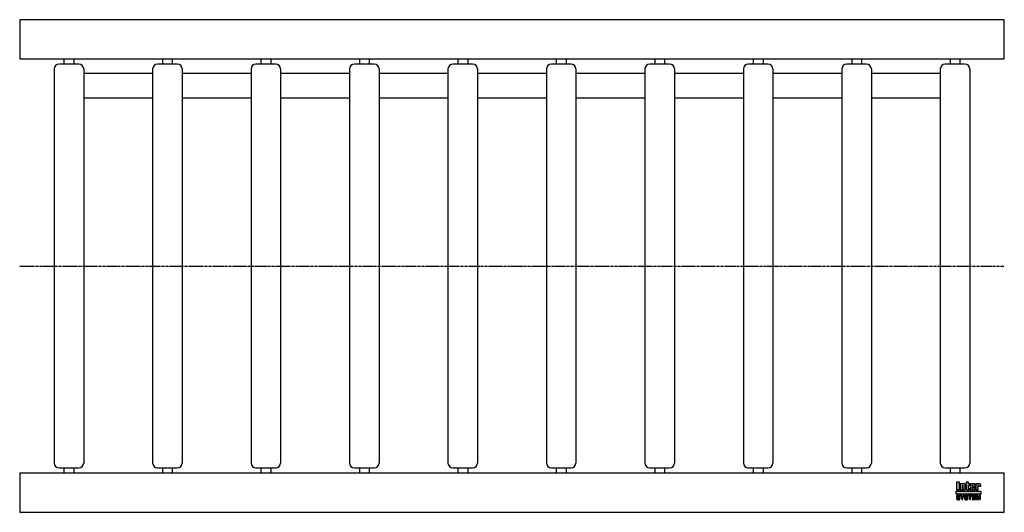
# Model space of a CAD drawing. Header units: millimetres. Extents: x 0 to 1000, y -250 to 250.
import ezdxf

# ---------------------------------------------------------------- set-up
doc = ezdxf.new("R2010")
doc.units = ezdxf.units.MM
doc.header["$LTSCALE"] = 2
doc.linetypes.add('CENTER', pattern=[2, 1.25, -0.25, 0.25, -0.25])
doc.layers.get('0').update_dxf_attribs({"linetype": 'CONTINUOUS', "lineweight": 50})
for name, color, linetype, lineweight in [('Centre Lines', 4, 'CENTER', 25), ('Frame', 1, 'CONTINUOUS', 25), ('Midi', 70, 'CONTINUOUS', 25), ('Rollers', 7, 'CONTINUOUS', 25)]:
    doc.layers.add(name, color=color, linetype=linetype, lineweight=lineweight)

# ---------------------------------------------------------------- blocks, each defined once
blk = doc.blocks.new('A$C03675A5A')
at = {"layer": 'Rollers'}
for p, q in [((25, 205), (5, 205)), ((10, 210), (10, 205)), ((20, 210), (20, 205)), ((0, 200), (0, -200)), ((30, 200), (30, -200)), ((5, -205), (25, -205)), ((10, -205), (10, -210)), ((20, -205), (20, -210))]:
    blk.add_line(p, q, dxfattribs=at)
for centre, start, end in [((5, 200), 90, 180), ((25, 200), 0, 90), ((5, -200), 180, 270), ((25, -200), 270, 0)]:
    blk.add_arc(centre, 5, start, end, dxfattribs=at)

msp = doc.modelspace()

# ---------------------------------------------------------------- hatches: boundary and pattern name
at = {"layer": 'Frame'}
h = msp.add_hatch(color=254, dxfattribs=at)
h.paths.add_polyline_path([(973.3, -222.7), (973.3, -222.6), (973.4, -222.6), (973.4, -222.5), (973.4, -222.5), (973.5, -222.5), (973.6, -222.5), (973.7, -222.5), (973.7, -222.5), (973.8, -222.5), (973.8, -222.6), (973.9, -222.6), (973.9, -222.7), (973.9, -222.8), (973.9, -222.9), (973.9, -223.5), (976.1, -223.5), (976.1, -222.8), (976.1, -222.6), (976.1, -222.4), (976.1, -222.2), (976, -222), (975.9, -221.9), (975.9, -221.7), (975.8, -221.6), (975.7, -221.5), (975.6, -221.4), (975.5, -221.3), (975.4, -221.2), (975.2, -221.1), (975.1, -221.1), (974.9, -221), (974.7, -221), (974.6, -221), (974.5, -221), (974.4, -221), (974.3, -221), (974.2, -221), (974.1, -221.1), (974, -221.1), (973.9, -221.1), (973.9, -221.1), (973.8, -221.1), (973.7, -221.2), (973.6, -221.2), (973.5, -221.2), (973.5, -221.3), (973.4, -221.3), (973.3, -221.4), (973.2, -221.4), (973.2, -221), (971, -221), (971, -227.3), (973.3, -227.3), (973.3, -222.9), (973.3, -222.8)])
h.paths.add_polyline_path([(970.4, -222.5), (970.4, -222.3), (970.4, -222.1), (970.4, -221.9), (970.4, -221.8), (970.3, -221.7), (970.3, -221.5), (970.2, -221.4), (970.1, -221.3), (970, -221.3), (969.9, -221.2), (969.8, -221.1), (969.6, -221.1), (969.5, -221.1), (969.3, -221), (969.1, -221), (968.9, -221), (966.7, -221), (966.5, -221), (966.3, -221), (966.1, -221.1), (965.9, -221.1), (965.8, -221.1), (965.7, -221.2), (965.6, -221.3), (965.5, -221.3), (965.4, -221.4), (965.3, -221.5), (965.3, -221.7), (965.2, -221.8), (965.2, -221.9), (965.2, -222.1), (965.2, -222.3), (965.2, -222.5), (965.2, -225.9), (965.2, -226.1), (965.2, -226.3), (965.2, -226.4), (965.2, -226.6), (965.3, -226.7), (965.3, -226.8), (965.4, -226.9), (965.5, -227), (965.6, -227.1), (965.7, -227.1), (965.8, -227.2), (965.9, -227.2), (966.1, -227.3), (966.3, -227.3), (966.5, -227.3), (966.7, -227.3), (968.9, -227.3), (969.1, -227.3), (969.3, -227.3), (969.5, -227.3), (969.6, -227.2), (969.8, -227.2), (969.9, -227.1), (970, -227.1), (970.1, -227), (970.2, -226.9), (970.3, -226.8), (970.3, -226.7), (970.4, -226.6), (970.4, -226.4), (970.4, -226.3), (970.4, -226.1), (970.4, -225.9), (970.4, -224.8), (968.1, -224.8), (968.1, -225.6), (968.1, -225.8), (968.1, -225.8), (968.1, -225.9), (968, -226), (968, -226), (967.9, -226.1), (967.9, -226.1), (967.8, -226.1), (967.7, -226.1), (967.7, -226.1), (967.6, -226), (967.6, -226), (967.5, -225.9), (967.5, -225.8), (967.5, -225.8), (967.5, -225.6), (967.5, -224.3), (970.4, -224.3)])
h.paths.add_polyline_path([(968.1, -223.2), (967.5, -223.2), (967.5, -222.7), (967.5, -222.6), (967.5, -222.5), (967.5, -222.4), (967.5, -222.3), (967.6, -222.3), (967.6, -222.2), (967.7, -222.2), (967.8, -222.2), (967.9, -222.2), (968, -222.2), (968, -222.3), (968.1, -222.3), (968.1, -222.4), (968.1, -222.5), (968.1, -222.6), (968.1, -222.7)], flags=16)
h.paths.add_polyline_path([(963.7, -222.3), (964.6, -222.3), (964.6, -221), (963.7, -221), (963.7, -219.3), (961.4, -219.3), (961.4, -221), (960.8, -221), (960.8, -222.3), (961.4, -222.3), (961.4, -225.9), (961.4, -226.1), (961.4, -226.2), (961.4, -226.4), (961.5, -226.5), (961.5, -226.7), (961.6, -226.8), (961.6, -226.9), (961.7, -227), (961.8, -227), (961.9, -227.1), (962, -227.2), (962.2, -227.2), (962.3, -227.2), (962.5, -227.3), (962.7, -227.3), (962.9, -227.3), (964.6, -227.3), (964.6, -226.1), (964.2, -226.1), (964.1, -226.1), (964, -226.1), (963.9, -226.1), (963.8, -226), (963.8, -226), (963.7, -225.9), (963.7, -225.9), (963.7, -225.8)])
h.paths.add_polyline_path([(960.3, -222.8), (960.3, -222.6), (960.3, -222.4), (960.3, -222.2), (960.2, -222), (960.2, -221.9), (960.1, -221.7), (960, -221.6), (959.9, -221.5), (959.8, -221.4), (959.7, -221.3), (959.5, -221.2), (959.4, -221.1), (959.3, -221.1), (959.1, -221), (958.9, -221), (958.7, -221), (958.6, -221), (958.5, -221), (958.4, -221), (958.3, -221), (958.3, -221.1), (958.2, -221.1), (958.1, -221.1), (958, -221.1), (957.9, -221.1), (957.8, -221.2), (957.7, -221.2), (957.6, -221.2), (957.6, -221.3), (957.5, -221.3), (957.4, -221.4), (957.3, -221.4), (957.3, -221), (955.1, -221), (955.1, -227.3), (957.4, -227.3), (957.4, -222.9), (957.4, -222.8), (957.4, -222.7), (957.4, -222.6), (957.5, -222.6), (957.5, -222.5), (957.5, -222.5), (957.6, -222.5), (957.7, -222.5), (957.8, -222.5), (957.8, -222.5), (957.9, -222.5), (958, -222.6), (958, -222.6), (958, -222.7), (958, -222.8), (958, -222.9), (958, -227.3), (960.3, -227.3)])
h.paths.add_polyline_path([(954.4, -219.3), (951.3, -219.3), (951.3, -227.3), (954.4, -227.3)])
msp.add_hatch(color=1, dxfattribs=at).paths.add_polyline_path([(976.2, -231.6), (976.2, -228.4), (951.2, -228.4), (951.2, -231.6)])
h = msp.add_hatch(color=7, dxfattribs=at)
h.paths.add_polyline_path([(972.8, -232.7), (971.5, -232.7), (971.5, -237.1), (972.3, -237.1), (972.3, -233.4), (972.4, -233.4), (973.2, -237.1), (974.1, -237.1), (974.9, -233.4), (975, -233.4), (975, -237.1), (975.8, -237.1), (975.8, -232.7), (974.5, -232.7), (973.7, -236.2)])
h.paths.add_polyline_path([(970.8, -232.7), (967.5, -232.7), (967.5, -237.1), (970.9, -237.1), (970.9, -236.4), (968.4, -236.4), (968.4, -235.2), (970.6, -235.2), (970.6, -234.4), (968.4, -234.4), (968.4, -233.4), (970.8, -233.4)])
h.paths.add_polyline_path([(967.1, -232.7), (963.4, -232.7), (963.4, -233.4), (964.7, -233.4), (964.7, -237.1), (965.7, -237.1), (965.7, -233.4), (967.1, -233.4)])
h.paths.add_polyline_path([(962.5, -232.9), (962.3, -232.8), (962.2, -232.7), (962, -232.6), (961.8, -232.6), (961.5, -232.6), (961.3, -232.6), (961.1, -232.6), (960.9, -232.6), (960.7, -232.6), (960.6, -232.7), (960.4, -232.7), (960.3, -232.8), (960.2, -232.8), (960, -232.9), (959.9, -233), (959.9, -233.1), (959.8, -233.2), (959.7, -233.3), (959.7, -233.5), (959.6, -233.6), (959.6, -233.8), (959.6, -233.9), (959.6, -234.1), (959.6, -234.2), (959.6, -234.4), (959.7, -234.5), (959.8, -234.6), (959.8, -234.7), (959.9, -234.8), (960, -234.9), (960.1, -235), (960.2, -235), (960.3, -235.1), (960.5, -235.1), (960.6, -235.2), (960.8, -235.2), (960.9, -235.2), (961, -235.3), (961.1, -235.3), (961.2, -235.3), (961.2, -235.3), (961.3, -235.3), (961.3, -235.3), (961.4, -235.3), (961.4, -235.3), (961.5, -235.4), (961.7, -235.4), (961.8, -235.4), (962, -235.5), (962.1, -235.5), (962.2, -235.6), (962.3, -235.7), (962.3, -235.8), (962.3, -235.9), (962.3, -236.1), (962.2, -236.2), (962.1, -236.3), (962, -236.4), (961.8, -236.4), (961.7, -236.5), (961.5, -236.5), (961.3, -236.5), (961.2, -236.5), (961, -236.5), (960.8, -236.4), (960.7, -236.3), (960.6, -236.2), (960.5, -236.1), (960.4, -236), (960.4, -235.8), (959.5, -235.8), (959.5, -236), (959.6, -236.2), (959.6, -236.3), (959.7, -236.5), (959.8, -236.6), (959.9, -236.7), (960, -236.8), (960.1, -236.9), (960.2, -237), (960.4, -237.1), (960.5, -237.1), (960.7, -237.2), (960.9, -237.2), (961.1, -237.3), (961.3, -237.3), (961.5, -237.3), (961.6, -237.3), (961.6, -237.3), (961.8, -237.3), (961.9, -237.2), (962, -237.2), (962.2, -237.2), (962.3, -237.1), (962.5, -237), (962.6, -237), (962.7, -236.9), (962.9, -236.7), (963, -236.6), (963.1, -236.4), (963.1, -236.3), (963.2, -236.1), (963.2, -235.8), (963.2, -235.7), (963.2, -235.5), (963.2, -235.4), (963.1, -235.3), (963.1, -235.2), (963, -235.1), (963, -235.1), (962.9, -235), (962.8, -234.9), (962.7, -234.8), (962.6, -234.8), (962.5, -234.7), (962.4, -234.7), (962.2, -234.7), (962.1, -234.6), (961.9, -234.6), (961.8, -234.6), (961.8, -234.5), (961.7, -234.5), (961.6, -234.5), (961.6, -234.5), (961.5, -234.5), (961.4, -234.4), (961.3, -234.4), (961.3, -234.4), (961.2, -234.4), (961.1, -234.4), (961.1, -234.4), (961, -234.4), (960.9, -234.3), (960.9, -234.3), (960.8, -234.3), (960.7, -234.3), (960.6, -234.2), (960.6, -234.2), (960.5, -234.1), (960.5, -234), (960.5, -234), (960.5, -233.9), (960.4, -233.8), (960.5, -233.7), (960.5, -233.6), (960.6, -233.5), (960.7, -233.4), (960.8, -233.4), (961, -233.4), (961.1, -233.3), (961.2, -233.3), (961.4, -233.3), (961.6, -233.4), (961.7, -233.4), (961.9, -233.5), (962, -233.5), (962.1, -233.7), (962.1, -233.8), (962.2, -234), (963.1, -234), (963.1, -233.9), (963, -233.7), (963, -233.6), (963, -233.5), (962.9, -233.4), (962.9, -233.3), (962.8, -233.2), (962.7, -233), (962.6, -232.9)])
h.paths.add_polyline_path([(959.3, -232.7), (958.3, -232.7), (957.4, -234.6), (956.4, -232.7), (955.3, -232.7), (956.9, -235.5), (956.9, -237.1), (957.8, -237.1), (957.8, -235.5)])
h.paths.add_polyline_path([(954.4, -232.9), (954.2, -232.8), (954.1, -232.7), (953.9, -232.6), (953.7, -232.6), (953.5, -232.6), (953.2, -232.6), (953, -232.6), (952.8, -232.6), (952.7, -232.6), (952.5, -232.7), (952.4, -232.7), (952.2, -232.8), (952.1, -232.8), (952, -232.9), (951.9, -233), (951.8, -233.1), (951.7, -233.2), (951.6, -233.3), (951.6, -233.5), (951.6, -233.6), (951.5, -233.8), (951.5, -233.9), (951.5, -234.1), (951.5, -234.2), (951.6, -234.4), (951.6, -234.5), (951.7, -234.6), (951.7, -234.7), (951.8, -234.8), (951.9, -234.9), (952, -235), (952.2, -235), (952.3, -235.1), (952.4, -235.1), (952.5, -235.2), (952.7, -235.2), (952.8, -235.2), (953, -235.3), (953, -235.3), (953.1, -235.3), (953.1, -235.3), (953.2, -235.3), (953.3, -235.3), (953.3, -235.3), (953.4, -235.3), (953.4, -235.4), (953.6, -235.4), (953.7, -235.4), (953.9, -235.5), (954, -235.5), (954.1, -235.6), (954.2, -235.7), (954.2, -235.8), (954.2, -235.9), (954.2, -236.1), (954.1, -236.2), (954, -236.3), (953.9, -236.4), (953.8, -236.4), (953.6, -236.5), (953.4, -236.5), (953.2, -236.5), (953.1, -236.5), (952.9, -236.5), (952.8, -236.4), (952.6, -236.3), (952.5, -236.2), (952.4, -236.1), (952.4, -236), (952.4, -235.8), (951.5, -235.8), (951.5, -236), (951.5, -236.2), (951.5, -236.3), (951.6, -236.5), (951.7, -236.6), (951.8, -236.7), (951.9, -236.8), (952, -236.9), (952.1, -237), (952.3, -237.1), (952.5, -237.1), (952.6, -237.2), (952.8, -237.2), (953, -237.3), (953.2, -237.3), (953.4, -237.3), (953.5, -237.3), (953.6, -237.3), (953.7, -237.3), (953.8, -237.2), (954, -237.2), (954.1, -237.2), (954.3, -237.1), (954.4, -237), (954.5, -237), (954.7, -236.9), (954.8, -236.7), (954.9, -236.6), (955, -236.4), (955.1, -236.3), (955.1, -236.1), (955.1, -235.8), (955.1, -235.7), (955.1, -235.5), (955.1, -235.4), (955.1, -235.3), (955, -235.2), (955, -235.1), (954.9, -235.1), (954.8, -235), (954.7, -234.9), (954.6, -234.8), (954.5, -234.8), (954.4, -234.7), (954.3, -234.7), (954.1, -234.7), (954, -234.6), (953.8, -234.6), (953.8, -234.6), (953.7, -234.5), (953.6, -234.5), (953.6, -234.5), (953.5, -234.5), (953.4, -234.5), (953.3, -234.4), (953.3, -234.4), (953.2, -234.4), (953.1, -234.4), (953.1, -234.4), (953, -234.4), (952.9, -234.4), (952.9, -234.3), (952.8, -234.3), (952.7, -234.3), (952.6, -234.3), (952.6, -234.2), (952.5, -234.2), (952.5, -234.1), (952.4, -234), (952.4, -234), (952.4, -233.9), (952.4, -233.8), (952.4, -233.7), (952.5, -233.6), (952.6, -233.5), (952.7, -233.4), (952.8, -233.4), (952.9, -233.4), (953, -233.3), (953.2, -233.3), (953.3, -233.3), (953.5, -233.4), (953.7, -233.4), (953.8, -233.5), (953.9, -233.5), (954, -233.7), (954.1, -233.8), (954.1, -234), (955, -234), (955, -233.9), (955, -233.7), (955, -233.6), (954.9, -233.5), (954.9, -233.4), (954.8, -233.3), (954.7, -233.2), (954.6, -233), (954.5, -232.9)])

# ---------------------------------------------------------------- linework, layer by layer
at = {"layer": 'Centre Lines'}
msp.add_line((0, 0), (1000, 0), dxfattribs=at)
at = {"layer": 'Frame', "color": 7, "linetype": 'Continuous'}
for p, q in [((951.3, -219.3), (951.3, -227.3)), ((954.4, -219.3), (951.3, -219.3)), ((954.4, -227.3), (954.4, -219.3)), ((963.7, -219.3), (961.4, -219.3)), ((961.4, -219.3), (961.4, -221)), ((963.7, -221), (963.7, -219.3)), ((951.3, -227.3), (954.4, -227.3)), ((955.1, -221), (955.1, -227.3)), ((957.3, -221), (955.1, -221)), ((955.1, -227.3), (957.4, -227.3)), ((957.3, -221.4), (957.3, -221)), ((957.4, -221.4), (957.3, -221.4)), ((957.5, -221.3), (957.4, -221.4)), ((957.4, -222.7), (957.4, -222.6)), ((957.4, -222.6), (957.5, -222.6)), ((957.4, -222.8), (957.4, -222.7)), ((957.4, -222.9), (957.4, -222.8)), ((957.4, -227.3), (957.4, -222.9)), ((957.6, -221.3), (957.5, -221.3)), ((957.5, -222.6), (957.5, -222.5)), ((957.5, -222.5), (957.5, -222.5)), ((957.5, -222.5), (957.6, -222.5)), ((957.7, -221.2), (957.6, -221.2)), ((957.6, -221.2), (957.6, -221.3)), ((957.6, -222.5), (957.7, -222.5)), ((957.8, -221.2), (957.7, -221.2)), ((957.7, -222.5), (957.8, -222.5)), ((957.9, -221.1), (957.8, -221.2)), ((957.8, -222.5), (957.8, -222.5)), ((957.8, -222.5), (957.9, -222.5)), ((958, -221.1), (957.9, -221.1)), ((957.9, -222.5), (958, -222.6)), ((958.1, -221.1), (958, -221.1)), ((958, -222.6), (958, -222.7)), ((958, -222.6), (958, -222.6)), ((958, -222.7), (958, -222.8)), ((958, -222.8), (958, -222.9)), ((958, -222.9), (958, -227.3)), ((958, -227.3), (960.3, -227.3)), ((958.2, -221.1), (958.1, -221.1)), ((958.3, -221.1), (958.2, -221.1)), ((958.4, -221), (958.3, -221)), ((958.3, -221), (958.3, -221.1)), ((958.5, -221), (958.4, -221)), ((958.6, -221), (958.5, -221)), ((958.7, -221), (958.6, -221)), ((958.9, -221), (958.7, -221)), ((959.1, -221), (958.9, -221)), ((959.3, -221.1), (959.1, -221)), ((959.4, -221.1), (959.3, -221.1)), ((959.5, -221.2), (959.4, -221.1)), ((959.7, -221.3), (959.5, -221.2)), ((959.8, -221.4), (959.7, -221.3)), ((959.9, -221.5), (959.8, -221.4)), ((960, -221.6), (959.9, -221.5)), ((960.1, -221.7), (960, -221.6)), ((960.2, -221.9), (960.1, -221.7)), ((960.2, -222), (960.2, -221.9)), ((960.3, -222.2), (960.2, -222)), ((960.3, -222.4), (960.3, -222.2)), ((960.3, -222.6), (960.3, -222.4)), ((960.3, -222.8), (960.3, -222.6)), ((960.3, -227.3), (960.3, -222.8)), ((961.4, -221), (960.8, -221)), ((960.8, -221), (960.8, -222.3)), ((960.8, -222.3), (961.4, -222.3)), ((961.4, -222.3), (961.4, -225.9)), ((961.4, -225.9), (961.4, -226.1)), ((961.4, -226.1), (961.4, -226.2)), ((961.4, -226.2), (961.4, -226.4)), ((961.4, -226.4), (961.5, -226.5)), ((961.5, -226.5), (961.5, -226.7)), ((961.5, -226.7), (961.6, -226.8)), ((961.6, -226.8), (961.6, -226.9)), ((961.6, -226.9), (961.7, -227)), ((961.7, -227), (961.8, -227)), ((961.8, -227), (961.9, -227.1)), ((961.9, -227.1), (962, -227.2)), ((962, -227.2), (962.2, -227.2)), ((962.2, -227.2), (962.3, -227.2)), ((962.3, -227.2), (962.5, -227.3)), ((962.5, -227.3), (962.7, -227.3)), ((962.7, -227.3), (962.9, -227.3)), ((962.9, -227.3), (964.6, -227.3)), ((964.6, -221), (963.7, -221)), ((963.7, -225.8), (963.7, -222.3)), ((963.7, -222.3), (964.6, -222.3)), ((963.7, -225.9), (963.7, -225.8)), ((963.8, -226), (963.7, -225.9)), ((963.7, -225.9), (963.7, -225.9)), ((963.9, -226.1), (963.8, -226)), ((963.8, -226), (963.8, -226)), ((964, -226.1), (963.9, -226.1)), ((964.1, -226.1), (964, -226.1)), ((964.2, -226.1), (964.1, -226.1)), ((964.6, -226.1), (964.2, -226.1)), ((964.6, -222.3), (964.6, -221)), ((964.6, -227.3), (964.6, -226.1)), ((965.3, -221.7), (965.2, -221.8)), ((965.2, -221.8), (965.2, -221.9)), ((965.2, -221.9), (965.2, -222.1)), ((965.2, -222.1), (965.2, -222.3)), ((965.2, -222.3), (965.2, -222.5)), ((965.2, -222.5), (965.2, -225.9)), ((965.2, -225.9), (965.2, -226.1)), ((965.2, -226.1), (965.2, -226.3)), ((965.2, -226.3), (965.2, -226.4)), ((965.2, -226.4), (965.2, -226.6)), ((965.2, -226.6), (965.3, -226.7)), ((965.4, -221.4), (965.3, -221.5)), ((965.3, -221.5), (965.3, -221.7)), ((965.3, -226.7), (965.3, -226.8)), ((965.3, -226.8), (965.4, -226.9)), ((965.5, -221.3), (965.4, -221.4)), ((965.4, -226.9), (965.5, -227)), ((965.6, -221.3), (965.5, -221.3)), ((965.5, -227), (965.6, -227.1)), ((965.7, -221.2), (965.6, -221.3)), ((965.6, -227.1), (965.7, -227.1)), ((965.8, -221.1), (965.7, -221.2)), ((965.7, -227.1), (965.8, -227.2)), ((965.9, -221.1), (965.8, -221.1)), ((965.8, -227.2), (965.9, -227.2)), ((966.1, -221.1), (965.9, -221.1)), ((965.9, -227.2), (966.1, -227.3)), ((966.3, -221), (966.1, -221.1)), ((966.1, -227.3), (966.3, -227.3)), ((966.5, -221), (966.3, -221)), ((966.3, -227.3), (966.5, -227.3)), ((966.7, -221), (966.5, -221)), ((966.5, -227.3), (966.7, -227.3)), ((968.9, -221), (966.7, -221)), ((966.7, -227.3), (968.9, -227.3)), ((967.5, -222.4), (967.5, -222.3)), ((967.5, -222.3), (967.6, -222.3)), ((967.5, -222.5), (967.5, -222.4)), ((967.5, -222.6), (967.5, -222.5)), ((967.5, -222.7), (967.5, -222.6)), ((967.5, -223.2), (967.5, -222.7)), ((968.1, -223.2), (967.5, -223.2)), ((967.5, -225.6), (967.5, -224.3)), ((967.5, -224.3), (970.4, -224.3)), ((967.5, -225.8), (967.5, -225.6)), ((967.5, -225.9), (967.5, -225.8)), ((967.5, -225.8), (967.5, -225.8)), ((967.6, -226), (967.5, -225.9)), ((967.6, -222.3), (967.6, -222.2)), ((967.6, -222.2), (967.7, -222.2)), ((967.7, -226.1), (967.6, -226)), ((967.6, -226), (967.6, -226)), ((967.7, -222.2), (967.8, -222.2)), ((967.8, -226.1), (967.7, -226.1)), ((967.7, -226.1), (967.7, -226.1)), ((967.8, -222.2), (967.9, -222.2)), ((967.9, -226.1), (967.8, -226.1)), ((967.9, -222.2), (968, -222.2)), ((968, -226), (967.9, -226.1)), ((967.9, -226.1), (967.9, -226.1)), ((968, -222.2), (968, -222.3)), ((968, -222.3), (968.1, -222.3)), ((968.1, -225.9), (968, -226)), ((968, -226), (968, -226)), ((968.1, -222.3), (968.1, -222.4)), ((968.1, -222.4), (968.1, -222.5)), ((968.1, -222.5), (968.1, -222.6)), ((968.1, -222.6), (968.1, -222.7)), ((968.1, -222.7), (968.1, -223.2)), ((968.1, -224.8), (968.1, -225.6)), ((970.4, -224.8), (968.1, -224.8)), ((968.1, -225.6), (968.1, -225.8)), ((968.1, -225.8), (968.1, -225.8)), ((968.1, -225.8), (968.1, -225.9)), ((969.1, -221), (968.9, -221)), ((968.9, -227.3), (969.1, -227.3)), ((969.3, -221), (969.1, -221)), ((969.1, -227.3), (969.3, -227.3)), ((969.5, -221.1), (969.3, -221)), ((969.3, -227.3), (969.5, -227.3)), ((969.6, -221.1), (969.5, -221.1)), ((969.5, -227.3), (969.6, -227.2)), ((969.8, -221.1), (969.6, -221.1)), ((969.6, -227.2), (969.8, -227.2)), ((969.9, -221.2), (969.8, -221.1)), ((969.8, -227.2), (969.9, -227.1)), ((970, -221.3), (969.9, -221.2)), ((969.9, -227.1), (970, -227.1)), ((970.1, -221.3), (970, -221.3)), ((970, -227.1), (970.1, -227)), ((970.2, -221.4), (970.1, -221.3)), ((970.1, -227), (970.2, -226.9)), ((970.3, -221.5), (970.2, -221.4)), ((970.2, -226.9), (970.3, -226.8)), ((970.3, -221.7), (970.3, -221.5)), ((970.4, -221.8), (970.3, -221.7)), ((970.3, -226.7), (970.4, -226.6)), ((970.3, -226.8), (970.3, -226.7)), ((970.4, -221.9), (970.4, -221.8)), ((970.4, -222.1), (970.4, -221.9)), ((970.4, -222.3), (970.4, -222.1)), ((970.4, -222.5), (970.4, -222.3)), ((970.4, -224.3), (970.4, -222.5)), ((970.4, -225.9), (970.4, -224.8)), ((970.4, -226.1), (970.4, -225.9)), ((970.4, -226.3), (970.4, -226.1)), ((970.4, -226.4), (970.4, -226.3)), ((970.4, -226.6), (970.4, -226.4)), ((971, -221), (971, -227.3)), ((973.2, -221), (971, -221)), ((971, -227.3), (973.3, -227.3)), ((973.2, -221.4), (973.2, -221)), ((973.3, -221.4), (973.2, -221.4)), ((973.4, -221.3), (973.3, -221.4)), ((973.3, -222.7), (973.3, -222.6)), ((973.3, -222.6), (973.4, -222.6)), ((973.3, -222.8), (973.3, -222.7)), ((973.3, -222.9), (973.3, -222.8)), ((973.3, -227.3), (973.3, -222.9)), ((973.5, -221.3), (973.4, -221.3)), ((973.4, -222.6), (973.4, -222.5)), ((973.4, -222.5), (973.4, -222.5)), ((973.4, -222.5), (973.5, -222.5)), ((973.6, -221.2), (973.5, -221.2)), ((973.5, -221.2), (973.5, -221.3)), ((973.5, -222.5), (973.6, -222.5)), ((973.7, -221.2), (973.6, -221.2)), ((973.6, -222.5), (973.7, -222.5)), ((973.8, -221.1), (973.7, -221.2)), ((973.7, -222.5), (973.7, -222.5)), ((973.7, -222.5), (973.8, -222.5)), ((973.9, -221.1), (973.8, -221.1)), ((973.8, -222.5), (973.8, -222.6)), ((973.8, -222.6), (973.9, -222.6)), ((974, -221.1), (973.9, -221.1)), ((973.9, -221.1), (973.9, -221.1)), ((973.9, -222.6), (973.9, -222.7)), ((973.9, -222.7), (973.9, -222.8)), ((973.9, -222.8), (973.9, -222.9)), ((973.9, -222.9), (973.9, -223.5)), ((973.9, -223.5), (976.1, -223.5)), ((974.1, -221.1), (974, -221.1)), ((974.2, -221), (974.1, -221.1)), ((974.3, -221), (974.2, -221)), ((974.4, -221), (974.3, -221)), ((974.5, -221), (974.4, -221)), ((974.6, -221), (974.5, -221)), ((974.7, -221), (974.6, -221)), ((974.9, -221), (974.7, -221)), ((975.1, -221.1), (974.9, -221)), ((975.2, -221.1), (975.1, -221.1)), ((975.4, -221.2), (975.2, -221.1)), ((975.5, -221.3), (975.4, -221.2)), ((975.6, -221.4), (975.5, -221.3)), ((975.7, -221.5), (975.6, -221.4)), ((975.8, -221.6), (975.7, -221.5)), ((975.9, -221.7), (975.8, -221.6)), ((975.9, -221.9), (975.9, -221.7)), ((976, -222), (975.9, -221.9)), ((976.1, -222.2), (976, -222)), ((976.1, -222.4), (976.1, -222.2)), ((976.1, -222.6), (976.1, -222.4)), ((976.1, -222.8), (976.1, -222.6)), ((976.1, -223.5), (976.1, -222.8)), ((951.6, -233.6), (951.5, -233.8)), ((951.5, -233.8), (951.5, -233.9)), ((951.5, -233.9), (951.5, -234.1)), ((951.5, -234.1), (951.5, -234.2)), ((951.5, -234.2), (951.6, -234.4)), ((951.5, -235.8), (951.5, -236)), ((952.4, -235.8), (951.5, -235.8)), ((951.5, -236), (951.5, -236.2)), ((951.5, -236.2), (951.5, -236.3)), ((951.5, -236.3), (951.6, -236.5)), ((951.7, -233.2), (951.6, -233.3)), ((951.6, -233.3), (951.6, -233.5)), ((951.6, -233.5), (951.6, -233.6)), ((951.6, -234.4), (951.6, -234.5)), ((951.6, -234.5), (951.7, -234.6)), ((951.6, -236.5), (951.7, -236.6)), ((951.8, -233.1), (951.7, -233.2)), ((951.7, -234.6), (951.7, -234.7)), ((951.7, -234.7), (951.8, -234.8)), ((951.7, -236.6), (951.8, -236.7)), ((951.9, -233), (951.8, -233.1)), ((951.8, -234.8), (951.9, -234.9)), ((951.8, -236.7), (951.9, -236.8)), ((952, -232.9), (951.9, -233)), ((951.9, -234.9), (952, -235)), ((951.9, -236.8), (952, -236.9)), ((952.1, -232.8), (952, -232.9)), ((952, -235), (952.2, -235)), ((952, -236.9), (952.1, -237)), ((952.2, -232.8), (952.1, -232.8)), ((952.1, -237), (952.3, -237.1)), ((952.4, -232.7), (952.2, -232.8)), ((952.2, -235), (952.3, -235.1)), ((952.3, -235.1), (952.4, -235.1)), ((952.3, -237.1), (952.5, -237.1)), ((952.5, -232.7), (952.4, -232.7)), ((952.4, -233.7), (952.5, -233.6)), ((952.4, -233.8), (952.4, -233.7)), ((952.4, -233.9), (952.4, -233.8)), ((952.4, -234), (952.4, -233.9)), ((952.5, -234.1), (952.4, -234)), ((952.4, -234), (952.4, -234)), ((952.4, -235.1), (952.5, -235.2)), ((952.4, -236), (952.4, -235.8)), ((952.4, -236.1), (952.4, -236)), ((952.5, -236.2), (952.4, -236.1)), ((952.7, -232.6), (952.5, -232.7)), ((952.5, -233.6), (952.6, -233.5)), ((952.5, -234.2), (952.5, -234.1)), ((952.6, -234.2), (952.5, -234.2)), ((952.5, -235.2), (952.7, -235.2)), ((952.6, -236.3), (952.5, -236.2)), ((952.5, -237.1), (952.6, -237.2)), ((952.6, -233.5), (952.7, -233.4)), ((952.6, -234.3), (952.6, -234.2)), ((952.7, -234.3), (952.6, -234.3)), ((952.8, -236.4), (952.6, -236.3)), ((952.6, -237.2), (952.8, -237.2)), ((952.8, -232.6), (952.7, -232.6)), ((952.7, -233.4), (952.8, -233.4)), ((952.8, -234.3), (952.7, -234.3)), ((952.7, -235.2), (952.8, -235.2)), ((953, -232.6), (952.8, -232.6)), ((952.8, -233.4), (952.9, -233.4)), ((952.9, -234.3), (952.8, -234.3)), ((952.8, -235.2), (953, -235.3)), ((952.9, -236.5), (952.8, -236.4)), ((952.8, -237.2), (953, -237.3)), ((952.9, -233.4), (953, -233.3)), ((952.9, -234.4), (952.9, -234.3)), ((953, -234.4), (952.9, -234.4)), ((953.1, -236.5), (952.9, -236.5)), ((953.2, -232.6), (953, -232.6)), ((953, -233.3), (953.2, -233.3)), ((953.1, -234.4), (953, -234.4)), ((953, -235.3), (953, -235.3)), ((953, -235.3), (953.1, -235.3)), ((953, -237.3), (953.2, -237.3)), ((953.2, -234.4), (953.1, -234.4)), ((953.1, -234.4), (953.1, -234.4)), ((953.1, -235.3), (953.1, -235.3)), ((953.1, -235.3), (953.2, -235.3)), ((953.2, -236.5), (953.1, -236.5)), ((953.5, -232.6), (953.2, -232.6)), ((953.2, -233.3), (953.3, -233.3)), ((953.3, -234.4), (953.2, -234.4)), ((953.2, -235.3), (953.3, -235.3)), ((953.4, -236.5), (953.2, -236.5)), ((953.2, -237.3), (953.4, -237.3)), ((953.3, -233.3), (953.5, -233.4)), ((953.4, -234.5), (953.3, -234.4)), ((953.3, -234.4), (953.3, -234.4)), ((953.3, -235.3), (953.3, -235.3)), ((953.3, -235.3), (953.4, -235.3)), ((953.5, -234.5), (953.4, -234.5)), ((953.4, -235.3), (953.4, -235.4)), ((953.4, -235.4), (953.6, -235.4)), ((953.6, -236.5), (953.4, -236.5)), ((953.4, -237.3), (953.5, -237.3)), ((953.7, -232.6), (953.5, -232.6)), ((953.5, -233.4), (953.7, -233.4)), ((953.6, -234.5), (953.5, -234.5)), ((953.5, -237.3), (953.6, -237.3)), ((953.7, -234.5), (953.6, -234.5)), ((953.6, -234.5), (953.6, -234.5)), ((953.6, -235.4), (953.7, -235.4)), ((953.8, -236.4), (953.6, -236.5)), ((953.6, -237.3), (953.7, -237.3)), ((953.9, -232.6), (953.7, -232.6)), ((953.7, -233.4), (953.8, -233.5)), ((953.8, -234.6), (953.7, -234.5)), ((953.7, -235.4), (953.9, -235.5)), ((953.7, -237.3), (953.8, -237.2)), ((953.8, -233.5), (953.9, -233.5)), ((954, -234.6), (953.8, -234.6)), ((953.8, -234.6), (953.8, -234.6)), ((953.9, -236.4), (953.8, -236.4)), ((953.8, -237.2), (954, -237.2)), ((954.1, -232.7), (953.9, -232.6)), ((953.9, -233.5), (954, -233.7)), ((953.9, -235.5), (954, -235.5)), ((954, -236.3), (953.9, -236.4)), ((954, -233.7), (954.1, -233.8)), ((954.1, -234.7), (954, -234.6)), ((954, -235.5), (954.1, -235.6)), ((954.1, -236.2), (954, -236.3)), ((954, -237.2), (954.1, -237.2)), ((954.2, -232.8), (954.1, -232.7)), ((954.1, -233.8), (954.1, -234)), ((954.1, -234), (955, -234)), ((954.3, -234.7), (954.1, -234.7)), ((954.1, -235.6), (954.2, -235.7)), ((954.2, -236.1), (954.1, -236.2)), ((954.1, -237.2), (954.3, -237.1)), ((954.4, -232.9), (954.2, -232.8)), ((954.2, -235.7), (954.2, -235.8)), ((954.2, -235.8), (954.2, -235.9)), ((954.2, -235.9), (954.2, -236.1)), ((954.4, -234.7), (954.3, -234.7)), ((954.3, -237.1), (954.4, -237)), ((954.5, -232.9), (954.4, -232.9)), ((954.5, -234.8), (954.4, -234.7)), ((954.4, -237), (954.5, -237)), ((954.6, -233), (954.5, -232.9)), ((954.6, -234.8), (954.5, -234.8)), ((954.5, -237), (954.7, -236.9)), ((954.7, -233.2), (954.6, -233)), ((954.7, -234.9), (954.6, -234.8)), ((954.8, -233.3), (954.7, -233.2)), ((954.8, -235), (954.7, -234.9)), ((954.7, -236.9), (954.8, -236.7)), ((954.9, -233.4), (954.8, -233.3)), ((954.9, -235.1), (954.8, -235)), ((954.8, -236.7), (954.9, -236.6)), ((954.9, -233.5), (954.9, -233.4)), ((955, -233.6), (954.9, -233.5)), ((955, -235.1), (954.9, -235.1)), ((954.9, -236.6), (955, -236.4)), ((955, -233.7), (955, -233.6)), ((955, -233.9), (955, -233.7)), ((955, -234), (955, -233.9)), ((955, -235.2), (955, -235.1)), ((955.1, -235.3), (955, -235.2)), ((955, -236.4), (955.1, -236.3)), ((955.1, -235.4), (955.1, -235.3)), ((955.1, -235.5), (955.1, -235.4)), ((955.1, -235.7), (955.1, -235.5)), ((955.1, -235.8), (955.1, -235.7)), ((955.1, -236.1), (955.1, -235.8)), ((955.1, -236.3), (955.1, -236.1)), ((955.3, -232.7), (956.9, -235.5)), ((956.4, -232.7), (955.3, -232.7)), ((957.4, -234.6), (956.4, -232.7)), ((956.9, -235.5), (956.9, -237.1)), ((956.9, -237.1), (957.8, -237.1)), ((958.3, -232.7), (957.4, -234.6)), ((957.8, -235.5), (959.3, -232.7)), ((957.8, -237.1), (957.8, -235.5)), ((959.3, -232.7), (958.3, -232.7)), ((959.5, -235.8), (959.5, -236)), ((960.4, -235.8), (959.5, -235.8)), ((959.5, -236), (959.6, -236.2)), ((959.7, -233.5), (959.6, -233.6)), ((959.6, -233.6), (959.6, -233.8)), ((959.6, -233.8), (959.6, -233.9)), ((959.6, -233.9), (959.6, -234.1)), ((959.6, -234.1), (959.6, -234.2)), ((959.6, -234.2), (959.6, -234.4)), ((959.6, -234.4), (959.7, -234.5)), ((959.6, -236.2), (959.6, -236.3)), ((959.6, -236.3), (959.7, -236.5)), ((959.8, -233.2), (959.7, -233.3)), ((959.7, -233.3), (959.7, -233.5)), ((959.7, -234.5), (959.8, -234.6)), ((959.7, -236.5), (959.8, -236.6)), ((959.9, -233.1), (959.8, -233.2)), ((959.8, -234.6), (959.8, -234.7)), ((959.8, -234.7), (959.9, -234.8)), ((959.8, -236.6), (959.9, -236.7)), ((960, -232.9), (959.9, -233)), ((959.9, -233), (959.9, -233.1)), ((959.9, -234.8), (960, -234.9)), ((959.9, -236.7), (960, -236.8)), ((960.2, -232.8), (960, -232.9)), ((960, -234.9), (960.1, -235)), ((960, -236.8), (960.1, -236.9)), ((960.1, -235), (960.2, -235)), ((960.1, -236.9), (960.2, -237)), ((960.3, -232.8), (960.2, -232.8)), ((960.2, -235), (960.3, -235.1)), ((960.2, -237), (960.4, -237.1)), ((960.4, -232.7), (960.3, -232.8)), ((960.3, -235.1), (960.5, -235.1)), ((960.6, -232.7), (960.4, -232.7)), ((960.4, -233.8), (960.5, -233.7)), ((960.5, -233.9), (960.4, -233.8)), ((960.4, -236), (960.4, -235.8)), ((960.5, -236.1), (960.4, -236)), ((960.4, -237.1), (960.5, -237.1)), ((960.5, -233.6), (960.6, -233.5)), ((960.5, -233.7), (960.5, -233.6)), ((960.5, -234), (960.5, -233.9)), ((960.5, -234.1), (960.5, -234)), ((960.5, -234), (960.5, -234)), ((960.6, -234.2), (960.5, -234.1)), ((960.5, -235.1), (960.6, -235.2)), ((960.6, -236.2), (960.5, -236.1)), ((960.5, -237.1), (960.7, -237.2)), ((960.7, -232.6), (960.6, -232.7)), ((960.6, -233.5), (960.7, -233.4)), ((960.7, -234.3), (960.6, -234.2)), ((960.6, -234.2), (960.6, -234.2)), ((960.6, -235.2), (960.8, -235.2)), ((960.7, -236.3), (960.6, -236.2)), ((960.9, -232.6), (960.7, -232.6)), ((960.7, -233.4), (960.8, -233.4)), ((960.8, -234.3), (960.7, -234.3)), ((960.8, -236.4), (960.7, -236.3)), ((960.7, -237.2), (960.9, -237.2)), ((960.8, -233.4), (961, -233.4)), ((960.9, -234.3), (960.8, -234.3)), ((960.8, -235.2), (960.9, -235.2)), ((961, -236.5), (960.8, -236.4)), ((961.1, -232.6), (960.9, -232.6)), ((961, -234.4), (960.9, -234.3)), ((960.9, -234.3), (960.9, -234.3)), ((960.9, -235.2), (961, -235.3)), ((960.9, -237.2), (961.1, -237.3)), ((961, -233.4), (961.1, -233.3)), ((961.1, -234.4), (961, -234.4)), ((961, -235.3), (961.1, -235.3)), ((961.2, -236.5), (961, -236.5)), ((961.3, -232.6), (961.1, -232.6)), ((961.1, -233.3), (961.2, -233.3)), ((961.2, -234.4), (961.1, -234.4)), ((961.1, -234.4), (961.1, -234.4)), ((961.1, -235.3), (961.2, -235.3)), ((961.1, -237.3), (961.3, -237.3)), ((961.2, -233.3), (961.4, -233.3)), ((961.3, -234.4), (961.2, -234.4)), ((961.2, -235.3), (961.2, -235.3)), ((961.2, -235.3), (961.3, -235.3)), ((961.3, -236.5), (961.2, -236.5)), ((961.5, -232.6), (961.3, -232.6)), ((961.3, -234.4), (961.3, -234.4)), ((961.4, -234.4), (961.3, -234.4)), ((961.3, -235.3), (961.3, -235.3)), ((961.3, -235.3), (961.4, -235.3)), ((961.5, -236.5), (961.3, -236.5)), ((961.3, -237.3), (961.5, -237.3)), ((961.4, -233.3), (961.6, -233.4)), ((961.5, -234.5), (961.4, -234.4)), ((961.4, -235.3), (961.4, -235.3)), ((961.4, -235.3), (961.5, -235.4)), ((961.8, -232.6), (961.5, -232.6)), ((961.6, -234.5), (961.5, -234.5)), ((961.5, -235.4), (961.7, -235.4)), ((961.7, -236.5), (961.5, -236.5)), ((961.5, -237.3), (961.6, -237.3)), ((961.6, -233.4), (961.7, -233.4)), ((961.7, -234.5), (961.6, -234.5)), ((961.6, -234.5), (961.6, -234.5)), ((961.6, -237.3), (961.8, -237.3)), ((961.6, -237.3), (961.6, -237.3)), ((961.7, -233.4), (961.9, -233.5)), ((961.8, -234.5), (961.7, -234.5)), ((961.7, -235.4), (961.8, -235.4)), ((961.8, -236.4), (961.7, -236.5)), ((962, -232.6), (961.8, -232.6)), ((961.8, -234.6), (961.8, -234.5)), ((961.9, -234.6), (961.8, -234.6)), ((961.8, -235.4), (962, -235.5)), ((962, -236.4), (961.8, -236.4)), ((961.8, -237.3), (961.9, -237.2)), ((961.9, -233.5), (962, -233.5)), ((962.1, -234.6), (961.9, -234.6)), ((961.9, -237.2), (962, -237.2)), ((962.2, -232.7), (962, -232.6)), ((962, -233.5), (962.1, -233.7)), ((962, -235.5), (962.1, -235.5)), ((962.1, -236.3), (962, -236.4)), ((962, -237.2), (962.2, -237.2)), ((962.1, -233.7), (962.1, -233.8)), ((962.1, -233.8), (962.2, -234)), ((962.2, -234.7), (962.1, -234.6)), ((962.1, -235.5), (962.2, -235.6)), ((962.2, -236.2), (962.1, -236.3)), ((962.3, -232.8), (962.2, -232.7)), ((962.2, -234), (963.1, -234)), ((962.4, -234.7), (962.2, -234.7)), ((962.2, -235.6), (962.3, -235.7)), ((962.3, -236.1), (962.2, -236.2)), ((962.2, -237.2), (962.3, -237.1)), ((962.5, -232.9), (962.3, -232.8)), ((962.3, -235.7), (962.3, -235.8)), ((962.3, -235.8), (962.3, -235.9)), ((962.3, -235.9), (962.3, -236.1)), ((962.3, -237.1), (962.5, -237)), ((962.5, -234.7), (962.4, -234.7)), ((962.6, -232.9), (962.5, -232.9)), ((962.6, -234.8), (962.5, -234.7)), ((962.5, -237), (962.6, -237)), ((962.7, -233), (962.6, -232.9)), ((962.7, -234.8), (962.6, -234.8)), ((962.6, -237), (962.7, -236.9)), ((962.8, -233.2), (962.7, -233)), ((962.8, -234.9), (962.7, -234.8)), ((962.7, -236.9), (962.9, -236.7)), ((962.9, -233.3), (962.8, -233.2)), ((962.9, -235), (962.8, -234.9)), ((962.9, -233.4), (962.9, -233.3)), ((963, -233.5), (962.9, -233.4)), ((963, -235.1), (962.9, -235)), ((962.9, -236.7), (963, -236.6)), ((963, -233.6), (963, -233.5)), ((963, -233.7), (963, -233.6)), ((963.1, -233.9), (963, -233.7)), ((963.1, -235.2), (963, -235.1)), ((963, -235.1), (963, -235.1)), ((963, -236.6), (963.1, -236.4)), ((963.1, -234), (963.1, -233.9)), ((963.1, -235.3), (963.1, -235.2)), ((963.2, -235.4), (963.1, -235.3)), ((963.1, -236.3), (963.2, -236.1)), ((963.1, -236.4), (963.1, -236.3)), ((963.2, -235.5), (963.2, -235.4)), ((963.2, -235.7), (963.2, -235.5)), ((963.2, -235.8), (963.2, -235.7)), ((963.2, -236.1), (963.2, -235.8)), ((967.1, -232.7), (963.4, -232.7)), ((963.4, -232.7), (963.4, -233.4)), ((963.4, -233.4), (964.7, -233.4)), ((964.7, -233.4), (964.7, -237.1)), ((964.7, -237.1), (965.7, -237.1)), ((965.7, -233.4), (967.1, -233.4)), ((965.7, -237.1), (965.7, -233.4)), ((967.1, -233.4), (967.1, -232.7)), ((967.5, -232.7), (967.5, -237.1)), ((970.8, -232.7), (967.5, -232.7)), ((967.5, -237.1), (970.9, -237.1)), ((968.4, -234.4), (968.4, -233.4)), ((968.4, -233.4), (970.8, -233.4)), ((970.6, -234.4), (968.4, -234.4)), ((968.4, -236.4), (968.4, -235.2)), ((968.4, -235.2), (970.6, -235.2)), ((970.9, -236.4), (968.4, -236.4)), ((970.6, -235.2), (970.6, -234.4)), ((970.8, -233.4), (970.8, -232.7)), ((970.9, -237.1), (970.9, -236.4)), ((971.5, -232.7), (971.5, -237.1)), ((972.8, -232.7), (971.5, -232.7)), ((971.5, -237.1), (972.3, -237.1)), ((972.3, -237.1), (972.3, -233.4)), ((972.3, -233.4), (972.4, -233.4)), ((972.4, -233.4), (973.2, -237.1)), ((973.7, -236.2), (972.8, -232.7)), ((973.2, -237.1), (974.1, -237.1)), ((974.5, -232.7), (973.7, -236.2)), ((973.7, -236.2), (973.7, -236.2)), ((974.1, -237.1), (974.9, -233.4)), ((975.8, -232.7), (974.5, -232.7)), ((974.9, -233.4), (975, -233.4)), ((975, -233.4), (975, -237.1)), ((975, -237.1), (975.8, -237.1)), ((975.8, -237.1), (975.8, -232.7))]:
    msp.add_line(p, q, dxfattribs=at)
at = {"layer": 'Frame', "color": 1, "linetype": 'Continuous'}
for p, q in [((951.2, -231.6), (951.2, -228.4)), ((951.2, -228.4), (976.2, -228.4)), ((976.2, -228.4), (976.2, -231.6)), ((976.2, -231.6), (951.2, -231.6))]:
    msp.add_line(p, q, dxfattribs=at)
at = {"layer": 'Midi'}
for p, q in [((1000, 250), (0, 250)), ((0, 250), (0, 210)), ((1000, 210), (1000, 250)), ((1000, 210), (0, 210)), ((135, 195.5), (65, 195.5)), ((235, 195.5), (165, 195.5)), ((335, 195.5), (265, 195.5)), ((435, 195.5), (365, 195.5)), ((535, 195.5), (465, 195.5)), ((635, 195.5), (565, 195.5)), ((735, 195.5), (665, 195.5)), ((835, 195.5), (765, 195.5)), ((935, 195.5), (865, 195.5)), ((135, 170.5), (65, 170.5)), ((235, 170.5), (165, 170.5)), ((335, 170.5), (265, 170.5)), ((435, 170.5), (365, 170.5)), ((535, 170.5), (465, 170.5)), ((635, 170.5), (565, 170.5)), ((735, 170.5), (665, 170.5)), ((835, 170.5), (765, 170.5)), ((935, 170.5), (865, 170.5)), ((0, -210), (1000, -210)), ((0, -210), (0, -250)), ((1000, -250), (1000, -210)), ((0, -250), (1000, -250))]:
    msp.add_line(p, q, dxfattribs=at)

# ---------------------------------------------------------------- block references
for p in [(35, 0), (135, 0), (235, 0), (335, 0), (435, 0), (535, 0), (635, 0), (735, 0), (835, 0), (935, 0)]:
    msp.add_blockref('A$C03675A5A', p)

doc.saveas('drawing.dxf')
